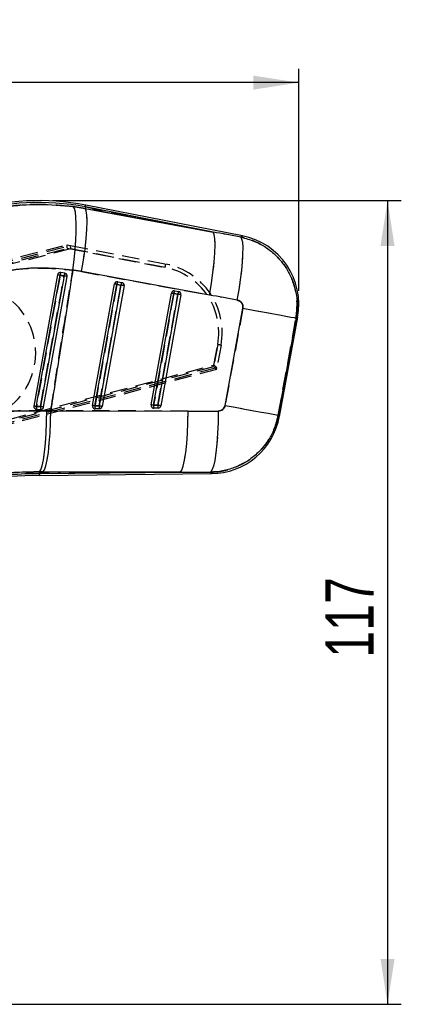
# Model space of a CAD drawing. Extents: x 44 to 838, y 191 to 555.
# Tile 10 of 12: x 388 to 444, y 412 to 555. Entities that reach past the tile are written whole.
import ezdxf

# ---------------------------------------------------------------- set-up
doc = ezdxf.new("R2010")
doc.units = 0
doc.header["$LTSCALE"] = 2
doc.linetypes.add('HIDDEN', pattern=[1.905, 1.27, -0.635])
doc.layers.get('0').update_dxf_attribs({"linetype": 'CONTINUOUS'})
doc.styles.add('SLDTEXTSTYLE0', font='TXT', dxfattribs={"width": 0.75})
doc.dimstyles.new('SLDDIMSTYLE0', dxfattribs={"dimtxt": 7, "dimasz": 6.604, "dimexe": 0, "dimexo": 0.0625, "dimgap": 1.75, "dimtad": 1, "dimdec": 0, "dimrnd": 1e-09, "dimzin": 12, "dimtxsty": 'SLDTEXTSTYLE0', "dimsah": 1, "dimcen": 0.09, "dimazin": 3, "dimtfac": 1, "dimtdec": 0, "dimtofl": 0, "dimtmove": 0, "dimatfit": 3, "dimtolj": 1, "dimtzin": 12})
doc.dimstyles.new('SLDDIMSTYLE1', dxfattribs={"dimtxt": 7, "dimasz": 6.604, "dimexe": 0, "dimexo": 0.0625, "dimgap": 1.75, "dimtad": 1, "dimdec": 0, "dimrnd": 1e-09, "dimzin": 12, "dimtxsty": 'SLDTEXTSTYLE0', "dimsah": 1, "dimcen": 0.09, "dimazin": 3, "dimtfac": 1, "dimtofl": 0, "dimtmove": 0, "dimatfit": 3, "dimtolj": 1, "dimtzin": 12})

# ---------------------------------------------------------------- blocks, each defined once
blk = doc.blocks.new('_D_1')
at = {"color": 179, "linetype": 'CONTINUOUS'}
for p, q in [((103.03, 423.64), (103.03, 548.09)), ((428.69, 515.84), (428.69, 548.09)), ((428.69, 546.09), (103.03, 546.09))]:
    blk.add_line(p, q, dxfattribs=at)
for points in [[(103.03, 546.09), (109.63, 545.07), (109.63, 547.1)], [(428.69, 546.09), (422.08, 547.1), (422.08, 545.07)]]:
    blk.add_solid(points, dxfattribs=at)
at = {"color": 179, "linetype": 'CONTINUOUS', "insert": (264.22, 555.11, 0.1), "char_height": 7, "attachment_point": 1, "style": 'SLDTEXTSTYLE0'}
blk.add_mtext('326', dxfattribs=at)
blk = doc.blocks.new('_D_4')
at = {"color": 179, "linetype": 'CONTINUOUS'}
for p, q in [((392.93, 528.94), (443.58, 528.94)), ((441.58, 528.94), (441.58, 412.12)), ((285.54, 412.12), (443.58, 412.12))]:
    blk.add_line(p, q, dxfattribs=at)
for points in [[(441.58, 528.94), (440.56, 522.33), (442.6, 522.33)], [(441.58, 412.12), (442.6, 418.72), (440.56, 418.72)]]:
    blk.add_solid(points, dxfattribs=at)
at = {"color": 179, "linetype": 'CONTINUOUS', "insert": (432.56, 462.5, 0.1), "char_height": 7, "attachment_point": 1, "rotation": 90, "style": 'SLDTEXTSTYLE0'}
blk.add_mtext('117', dxfattribs=at)

msp = doc.modelspace()

# ---------------------------------------------------------------- linework, layer by layer
at = {"color": 7, "linetype": 'CONTINUOUS'}
for p, q in [((420.4921, 523.8021), (397.7185, 528.276)), ((395.9157, 528.062), (397.6223, 527.7863)), ((397.6664, 528.0107), (397.6223, 527.7863)), ((397.6223, 527.7863), (416.217, 524.3665)), ((416.217, 524.3665), (397.6664, 528.0107)), ((393.6289, 518.1429), (390.1839, 499.069)), ((394.0925, 518.4717), (394.08, 518.4735)), ((394.6894, 518.3759), (394.0925, 518.4717)), ((415.6933, 515.2113), (397.0986, 518.6311)), ((398.7095, 499.1596), (401.8985, 516.8162)), ((399.0543, 499.0975), (402.2433, 516.7541)), ((402.2433, 516.7541), (402.8402, 516.6584)), ((402.362, 517.145), (402.9589, 517.0492)), ((402.8402, 516.6584), (399.6697, 499.104)), ((403.2901, 516.577), (400.1196, 499.0226)), ((407.2351, 499.2502), (410.1681, 515.4896)), ((407.5799, 499.1881), (410.513, 515.4274)), ((411.1098, 515.3317), (408.1953, 499.1946)), ((411.5598, 515.2503), (408.6452, 499.1133)), ((410.513, 515.4274), (411.1098, 515.3317)), ((410.6316, 515.8183), (411.2285, 515.7226)), ((417.9677, 499.1668), (420.5586, 513.2961)), ((428.2875, 511.8789), (425.6965, 497.7495)), ((425.8711, 497.5711), (428.5191, 512.0118)), ((390.4855, 498.6028), (390.5865, 498.591)), ((390.5865, 498.591), (391.2017, 498.5976)), ((392.0511, 498.3843), (392.6249, 498.3741)), ((392.6249, 498.3741), (412.6011, 498.3487)), ((399.6697, 499.104), (399.0543, 499.0975)), ((399.7268, 498.6883), (399.1114, 498.6817)), ((408.1953, 499.1946), (407.5799, 499.1881)), ((408.2524, 498.7789), (407.637, 498.7723)), ((391.4911, 489.5), (390.9805, 489.5005)), ((390.9831, 489.2569), (390.9805, 489.5005)), ((390.9831, 489.2569), (411.4673, 489.4746)), ((411.4673, 489.4746), (391.4911, 489.5)), ((390.986, 488.9865), (415.9954, 489.2524))]:
    msp.add_line(p, q, dxfattribs=at)
at = {"color": 7, "linetype": 'HIDDEN'}
for p, q in [((397.6223, 527.7863), (395.9157, 528.062)), ((397.6664, 528.0107), (397.6223, 527.7863)), ((416.217, 524.3665), (397.6223, 527.7863)), ((397.6664, 528.0107), (416.217, 524.3665)), ((310.7491, 500.954), (395.0112, 522.5246)), ((310.8611, 500.7231), (395.5197, 522.4237)), ((395.0112, 522.5246), (395.5169, 522.4254)), ((395.5169, 522.4254), (409.3522, 519.7124)), ((310.9033, 500.4773), (395.0279, 522.0128)), ((395.5364, 521.9131), (310.9261, 500.2249)), ((395.0279, 522.0128), (409.2581, 519.2223)), ((409.2581, 519.2223), (395.5364, 521.9131)), ((397.0986, 518.6311), (415.6933, 515.2113)), ((402.2433, 516.7541), (399.0543, 499.0975)), ((402.8402, 516.6584), (402.2433, 516.7541)), ((399.6697, 499.104), (402.8402, 516.6584)), ((410.513, 515.4274), (407.5799, 499.1881)), ((408.1953, 499.1946), (411.1098, 515.3317)), ((411.1098, 515.3317), (410.513, 515.4274)), ((420.5586, 513.2961), (417.9677, 499.1668)), ((425.6965, 497.7495), (428.2875, 511.8789)), ((416.8926, 508.0106), (416.3027, 504.7962)), ((416.3461, 505.033), (416.8926, 508.0106)), ((417.3823, 507.9198), (416.7783, 504.6291)), ((316.5631, 478.5929), (416.3461, 505.033)), ((416.3027, 504.7962), (316.666, 478.3613)), ((416.7776, 504.6313), (316.7488, 478.1261)), ((416.7351, 504.3937), (316.763, 477.8697)), ((416.7351, 504.3937), (416.7783, 504.6291)), ((390.5865, 498.591), (390.4855, 498.6028)), ((392.6249, 498.3741), (392.0511, 498.3843)), ((412.6011, 498.3487), (392.6249, 498.3741)), ((399.0543, 499.0975), (399.6697, 499.104)), ((407.5799, 499.1881), (408.1953, 499.1946)), ((390.9831, 489.2569), (390.9805, 489.5005)), ((390.9805, 489.5005), (391.4911, 489.5)), ((411.4673, 489.4746), (390.9831, 489.2569)), ((391.4911, 489.5), (411.4673, 489.4746))]:
    msp.add_line(p, q, dxfattribs=at)
at = {"color": 8, "linetype": 'CONTINUOUS', "flags": 128}
for points in [[(397.6664, 528.0107), (397.6892, 528.1268), (397.7055, 528.2097), (397.7153, 528.2595), (397.7185, 528.276)], [(420.2709, 523.6253), (420.4675, 523.7825), (420.4921, 523.8021)], [(428.5191, 512.0118), (428.4933, 511.997), (428.2875, 511.8789)], [(425.6965, 497.7495), (425.8517, 497.5909), (425.8711, 497.5711)], [(390.986, 488.9865), (390.9858, 489.0034), (390.9853, 489.0541), (390.9844, 489.1386), (390.9831, 489.2569)], [(415.9954, 489.2524), (415.9784, 489.2759), (415.842, 489.4647)]]:
    msp.add_lwpolyline(points, dxfattribs=at)
at = {"color": 7, "linetype": 'CONTINUOUS', "flags": 128}
for points in [[(395.8388, 518.8305), (396.0216, 520.3252), (396.1657, 521.7852), (396.2673, 523.1706), (396.3235, 524.4436), (396.3329, 525.5693), (396.2951, 526.5171), (396.2113, 527.261), (396.0836, 527.7807), (395.9157, 528.062)], [(397.0986, 518.6311), (397.382, 520.2905), (397.6136, 521.9008), (397.7853, 523.4069), (397.8914, 524.7571), (397.9282, 525.9052), (397.8945, 526.812), (397.7913, 527.4462), (397.6223, 527.7863)], [(415.6933, 515.2113), (415.9767, 516.8707), (416.2082, 518.481), (416.38, 519.987), (416.4861, 521.3372), (416.5229, 522.4853), (416.4891, 523.3921), (416.386, 524.0264), (416.217, 524.3665)], [(419.7459, 514.4632), (420.0035, 515.9483), (420.2203, 517.3989), (420.3904, 518.7752), (420.5091, 520.0395), (420.5732, 521.1571), (420.5808, 522.0975), (420.5318, 522.8347), (420.4276, 523.3487), (420.2709, 523.6253)], [(390.5394, 499.0052), (390.6836, 499.8043), (391.2605, 503.0006), (393.5682, 515.7861), (393.9822, 518.0795)], [(394.5761, 517.9842), (394.4319, 517.1851), (393.8549, 513.9887), (391.5472, 501.2033), (391.1518, 499.0122)], [(391.5951, 498.9318), (391.7388, 499.7279), (392.3161, 502.9242), (394.625, 515.7094), (395.0212, 517.9035)], [(420.5586, 513.2961), (422.0441, 513.0237), (423.4516, 512.7656), (424.7407, 512.5292), (425.8742, 512.3214), (426.8197, 512.148), (427.5499, 512.0141), (428.0439, 511.9235), (428.2875, 511.8789)], [(390.9805, 489.5005), (391.19, 489.7969), (391.3894, 490.3855), (391.5719, 491.2466), (391.7316, 492.3517), (391.8633, 493.6641), (391.9623, 495.1403), (392.0257, 496.7313), (392.0511, 498.3843)], [(391.4911, 489.5), (391.712, 489.7961), (391.9224, 490.3839), (392.1152, 491.2439), (392.2842, 492.3476), (392.4237, 493.6584), (392.5292, 495.133), (392.597, 496.7224), (392.6249, 498.3741)], [(411.4673, 489.4746), (411.6882, 489.7707), (411.8986, 490.3585), (412.0915, 491.2185), (412.2605, 492.3222), (412.4, 493.6331), (412.5054, 495.1076), (412.5732, 496.6971), (412.6011, 498.3487)], [(416.9757, 498.346), (416.9496, 496.6837), (416.883, 495.0848), (416.7783, 493.6029), (416.6389, 492.2878), (416.4695, 491.1836), (416.2758, 490.3274), (416.0642, 489.748), (415.842, 489.4647)], [(417.9677, 499.1668), (419.4532, 498.8944), (420.8607, 498.6363), (422.1498, 498.3999), (423.2833, 498.192), (424.2288, 498.0187), (424.959, 497.8848), (425.453, 497.7942), (425.6965, 497.7495)]]:
    msp.add_lwpolyline(points, dxfattribs=at)
at = {"color": 7, "linetype": 'HIDDEN', "flags": 128}
for points in [[(395.8388, 518.8305), (396.0216, 520.3252), (396.1657, 521.7852), (396.2673, 523.1706), (396.3235, 524.4436), (396.3329, 525.5693), (396.2951, 526.5171), (396.2113, 527.261), (396.0836, 527.7807), (395.9157, 528.062)], [(397.0986, 518.6311), (397.382, 520.2905), (397.6136, 521.9008), (397.7853, 523.4069), (397.8914, 524.7571), (397.9282, 525.9052), (397.8945, 526.812), (397.7913, 527.4462), (397.6223, 527.7863)], [(415.6933, 515.2113), (415.9767, 516.8707), (416.2082, 518.481), (416.38, 519.987), (416.4861, 521.3372), (416.5229, 522.4853), (416.4891, 523.3921), (416.386, 524.0264), (416.217, 524.3665)], [(419.7459, 514.4632), (420.0035, 515.9483), (420.2203, 517.3989), (420.3904, 518.7752), (420.5091, 520.0395), (420.5732, 521.1571), (420.5808, 522.0975), (420.5318, 522.8347), (420.4276, 523.3487), (420.2709, 523.6253)], [(420.4921, 523.8021), (420.4675, 523.7825), (420.2709, 523.6253)], [(393.9822, 518.0795), (393.838, 517.2804), (393.261, 514.084), (390.9533, 501.2986), (390.5394, 499.0052)], [(391.1518, 499.0122), (391.296, 499.8113), (391.8729, 503.0077), (394.1806, 515.7931), (394.5761, 517.9842)], [(420.5586, 513.2961), (422.0441, 513.0237), (423.4516, 512.7656), (424.7407, 512.5292), (425.8742, 512.3214), (426.8197, 512.148), (427.5499, 512.0141), (428.0439, 511.9235), (428.2875, 511.8789)], [(428.2875, 511.8789), (428.4933, 511.997), (428.5191, 512.0118)], [(390.9805, 489.5005), (391.19, 489.7969), (391.3894, 490.3855), (391.5719, 491.2466), (391.7316, 492.3517), (391.8633, 493.6641), (391.9623, 495.1403), (392.0257, 496.7313), (392.0511, 498.3843)], [(391.4911, 489.5), (391.712, 489.7961), (391.9224, 490.3839), (392.1152, 491.2439), (392.2842, 492.3476), (392.4237, 493.6584), (392.5292, 495.133), (392.597, 496.7224), (392.6249, 498.3741)], [(411.4673, 489.4746), (411.6882, 489.7707), (411.8986, 490.3585), (412.0915, 491.2185), (412.2605, 492.3222), (412.4, 493.6331), (412.5054, 495.1076), (412.5732, 496.6971), (412.6011, 498.3487)], [(416.9757, 498.346), (416.9496, 496.6837), (416.883, 495.0848), (416.7783, 493.6029), (416.6389, 492.2878), (416.4695, 491.1836), (416.2758, 490.3274), (416.0642, 489.748), (415.842, 489.4647)], [(417.9677, 499.1668), (419.4532, 498.8944), (420.8607, 498.6363), (422.1498, 498.3999), (423.2833, 498.192), (424.2288, 498.0187), (424.959, 497.8848), (425.453, 497.7942), (425.6965, 497.7495)], [(425.8711, 497.5711), (425.8517, 497.5909), (425.6965, 497.7495)], [(390.9831, 489.2569), (390.9844, 489.1386), (390.9853, 489.0541), (390.9858, 489.0034), (390.986, 488.9865)], [(415.842, 489.4647), (415.9784, 489.2759), (415.9954, 489.2524)]]:
    msp.add_lwpolyline(points, dxfattribs=at)
at = {"color": 7, "linetype": 'CONTINUOUS'}
for centre, radius, start, end in [((390.9314, 493.7272), 35.2092, 78.885718, 107.109021), ((390.9314, 493.7272), 34.9388, 78.885718, 107.109021), ((418.5356, 513.8425), 10.15, 349.253154, 79.223758), ((375.8926, 418.4009), 101.3067, 79.713946, 79.916964), ((394.9025, 518.0322), 0.9215, 151.512506, 177.057233), ((395.4474, 517.9445), 0.8722, 150.355034, 177.392965), ((354.0235, 292.8609), 228.7466, 79.675215, 79.788524), ((402.298, 516.7441), 0.406, 83.554072, 169.762098), ((361.1668, 289.755), 230.6857, 79.743064, 79.830092), ((403.0398, 516.7258), 0.7969, 148.263554, 177.964006), ((402.2996, 516.7564), 0.3936, 80.873664, 83.575285), ((403.6368, 516.63), 0.797, 148.265541, 177.962627), ((402.893, 516.6507), 0.404, 349.482953, 80.609844), ((324.5715, 82.7035), 440.9567, 79.716555, 79.775965), ((410.5676, 515.4174), 0.406, 83.554072, 169.762098), ((368.7639, 284.6957), 234.4784, 79.743768, 79.829388), ((411.3095, 515.3991), 0.797, 148.267137, 177.96503), ((410.5682, 515.4228), 0.4006, 80.891992, 83.544498), ((411.9064, 515.3033), 0.7971, 148.266336, 177.961832), ((341.6823, 130.2385), 391.3016, 79.713117, 79.780068), ((411.1626, 515.324), 0.404, 349.483743, 80.611477), ((375.8537, 418.1653), 82.163, 79.703684, 79.955555), ((391.6009, 498.9161), 1.0652, 175.203047, 197.772026), ((392.1554, 498.9227), 1.0076, 174.903075, 198.82615), ((360.7349, 329.9843), 171.7429, 79.648398, 79.798693), ((399.109, 499.0875), 0.406, 169.762098, 255.663969), ((359.0384, 278.0111), 224.6786, 79.740701, 79.830057), ((399.1071, 499.0797), 0.398, 255.657164, 270.618027), ((399.9405, 499.0073), 0.8908, 174.189337, 201.43876), ((400.5558, 499.0139), 0.8907, 174.190007, 201.442121), ((330.2422, 114.0108), 391.3016, 79.713117, 79.780068), ((399.7208, 499.0932), 0.405, 270.839716, 349.963123), ((407.6346, 499.1781), 0.406, 169.762098, 255.663969), ((366.5034, 272.189), 230.6857, 79.743064, 79.830092), ((407.6328, 499.1711), 0.3988, 255.671748, 270.605412), ((408.4658, 499.0979), 0.8904, 174.185276, 201.446576), ((409.0815, 499.1045), 0.8908, 174.189092, 201.438728), ((328.927, 59.7144), 446.5718, 79.716929, 79.775592), ((408.2464, 499.1838), 0.405, 270.839479, 349.96462), ((415.8875, 499.4018), 10.15, 270.260703, 349.975443), ((391.7238, 419.5793), 69.6815, 90.609021, 104.604806), ((391.7238, 419.5793), 69.4111, 90.609021, 104.609021)]:
    msp.add_arc(centre, radius, start, end, dxfattribs=at)
at = {"color": 7, "linetype": 'HIDDEN'}
for centre, radius, start, end in [((390.9314, 493.7272), 34.9388, 78.885718, 107.109021), ((378.2734, 525.4264), 31.5997, 348.677307, 349.582202), ((407.399, 509.7521), 10.15, 349.599971, 78.905314), ((375.8926, 418.4009), 101.3067, 79.713946, 79.916964), ((394.9025, 518.0322), 0.9215, 151.512506, 177.057233), ((395.4474, 517.9445), 0.8722, 150.355034, 177.392965), ((407.4012, 509.7526), 9.65, 349.599971, 78.905314), ((380.4507, 506.7957), 10, 284.609021, 104.609021), ((354.0235, 292.8609), 228.7466, 79.675215, 79.788524), ((361.1668, 289.755), 230.6857, 79.743064, 79.830092), ((403.0398, 516.7258), 0.7969, 148.263554, 177.964006), ((403.6368, 516.63), 0.797, 148.265541, 177.962627), ((324.5715, 82.7035), 440.9567, 79.716555, 79.775965), ((368.7639, 284.6957), 234.4784, 79.743768, 79.829388), ((411.3095, 515.3991), 0.797, 148.267137, 177.96503), ((411.9064, 515.3033), 0.7971, 148.266336, 177.961832), ((341.6823, 130.2385), 391.3016, 79.713117, 79.780068), ((404.7396, 441.1096), 67.9959, 79.284459, 79.704118), ((375.8537, 418.1653), 82.163, 79.703684, 79.955555), ((391.6009, 498.9161), 1.0652, 175.203047, 197.772026), ((392.1554, 498.9227), 1.0076, 174.903075, 198.82615), ((360.7349, 329.9843), 171.7429, 79.648398, 79.798693), ((359.0384, 278.0111), 224.6786, 79.740701, 79.830057), ((399.9405, 499.0073), 0.8908, 174.189337, 201.43876), ((400.5558, 499.0139), 0.8907, 174.190007, 201.442121), ((330.2422, 114.0108), 391.3016, 79.713117, 79.780068), ((366.5034, 272.189), 230.6857, 79.743064, 79.830092), ((408.4658, 499.0979), 0.8904, 174.185276, 201.446576), ((409.0815, 499.1045), 0.8908, 174.189092, 201.438728), ((328.927, 59.7144), 446.5718, 79.716929, 79.775592), ((391.7238, 419.5793), 69.6815, 90.609021, 104.604806)]:
    msp.add_arc(centre, radius, start, end, dxfattribs=at)
at = {"color": 7, "linetype": 'CONTINUOUS'}
for centre, major_axis, ratio, start_param, end_param in [((441.6395, 447.2397), (439.4473, -86.4595), 0.15863888, 1.6506194, 1.65985312), ((392.4666, 493.4457), (25.1897, -4.6191), 0.99992684, 1.57026822, 1.6200773), ((442.8701, 447.014), (439.4506, -86.4428), 0.13824246, 1.65060835, 1.65984206), ((463.6938, 560.5747), (456.3327, 6.5142), 0.13561764, 4.59825426, 4.60789616), ((462.4633, 560.8003), (456.3299, 6.771), 0.15562615, 4.59809376, 4.60773567)]:
    msp.add_ellipse(centre, major_axis=major_axis, ratio=ratio, start_param=start_param, end_param=end_param, dxfattribs=at)
at = {"color": 7, "linetype": 'HIDDEN'}
for centre, major_axis, ratio, start_param, end_param in [((441.6395, 447.2397), (439.4473, -86.4595), 0.15863888, 1.6506194, 1.65985312), ((395.0258, 522.0122), (-0.0146, 0.5124), 0.00414742, 4.71334472, 6.28318531), ((394.3906, 522.1368), (1.1291, 0.2871), 0.0299477, 6.27834354, 6.34628459), ((395.5342, 521.9125), (-0.0147, 0.5124), 0.00414742, 4.71334403, 6.21430687), ((392.4666, 493.4457), (25.1897, -4.6191), 0.99992684, 1.57026822, 1.6200773), ((442.8701, 447.014), (439.4506, -86.4428), 0.13824246, 1.65060835, 1.65984206), ((416.3006, 504.7957), (0.4346, -0.402), 0.00310397, 0, 1.5688097), ((416.344, 505.0324), (0.4345, -0.4021), 0.00310397, 0.06784755, 1.56881039), ((416.244, 504.4874), (0.5343, 0.1428), 0.063181, 6.25324274, 6.31912201), ((463.6938, 560.5747), (456.3327, 6.5142), 0.13561764, 4.59825426, 4.60789616), ((462.4633, 560.8003), (456.3299, 6.771), 0.15562615, 4.59809376, 4.60773567)]:
    msp.add_ellipse(centre, major_axis=major_axis, ratio=ratio, start_param=start_param, end_param=end_param, dxfattribs=at)
at = {"color": 7, "linetype": 'CONTINUOUS'}
for points, knots in [([(380.7415, 526.8312), (382.4864, 527.2808), (385.8231, 528.1405), (390.9571, 528.5248), (394.2512, 528.2174), (395.9157, 528.062)], [0, 0, 0, 0, 0.3516048, 0.67238419, 1, 1, 1, 1]), ([(420.2709, 523.6253), (420.9479, 523.4476), (422.1926, 523.1208), (423.8436, 522.2145), (425.3643, 521.0359), (426.608, 519.5899), (427.5315, 517.9673), (428.1172, 516.3937), (428.4277, 514.7453), (428.4789, 513.2226), (428.3439, 512.2748), (428.2875, 511.8789)], [0, 0, 0, 0, 0.13308162, 0.24469861, 0.35631533, 0.49866861, 0.60480736, 0.71094628, 0.8173193, 0.92369233, 1, 1, 1, 1]), ([(395.8388, 518.8305), (394.4902, 518.964), (391.7685, 519.2332), (387.5286, 519.0294), (384.7263, 518.432), (383.2839, 518.1245)], [0, 0, 0, 0, 0.32282211, 0.6514584, 1, 1, 1, 1]), ([(395.8388, 518.8305), (395.6901, 517.8961), (395.0198, 513.6838), (393.9439, 506.8657), (393.0297, 500.98), (392.6249, 498.3741)], [0, 0, 0, 0, 0.137079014, 0.617938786, 1, 1, 1, 1]), ([(394.08, 518.4735), (394.034, 518.4748), (393.9419, 518.4775), (393.8117, 518.4229), (393.7074, 518.3316), (393.6493, 518.2307), (393.6339, 518.1646), (393.6289, 518.1429)], [0, 0, 0, 0, 0.22367158, 0.44734614, 0.6702342, 0.89168928, 1, 1, 1, 1]), ([(395.0212, 517.9035), (395.025, 517.9467), (395.0327, 518.0354), (394.9894, 518.1659), (394.9071, 518.2759), (394.8013, 518.349), (394.7233, 518.3678), (394.6894, 518.3759)], [0, 0, 0, 0, 0.20040027, 0.4124744, 0.6245499, 0.83661848, 1, 1, 1, 1]), ([(393.9822, 518.0795), (394.0998, 518.0606), (394.2979, 518.0288), (394.4958, 517.9971), (394.5761, 517.9842)], [0, 0, 0, 0, 0.59415338, 1, 1, 1, 1]), ([(420.5586, 513.2961), (420.5644, 513.3358), (420.5862, 513.4857), (420.5554, 513.7525), (420.4262, 514.0258), (420.2242, 514.2538), (419.9974, 514.4007), (419.8146, 514.4461), (419.7459, 514.4632)], [0, 0, 0, 0, 0.07604202, 0.28694829, 0.49780672, 0.64041769, 0.86482706, 1, 1, 1, 1]), ([(375.2565, 497.1077), (376.633, 497.3248), (379.3859, 497.7589), (383.5819, 498.1651), (387.8128, 498.402), (390.6383, 498.3902), (392.0511, 498.3843)], [0, 0, 0, 0, 0.24768305, 0.49535935, 0.74768105, 1, 1, 1, 1]), ([(390.1839, 499.069), (390.1802, 499.0235), (390.1728, 498.9324), (390.2196, 498.8008), (390.3038, 498.6922), (390.4, 498.6285), (390.4645, 498.6091), (390.4855, 498.6028)], [0, 0, 0, 0, 0.222367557, 0.444709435, 0.667625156, 0.891737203, 1, 1, 1, 1]), ([(391.1518, 499.0122), (391.0395, 499.0109), (390.8354, 499.0086), (390.6313, 499.0063), (390.5394, 499.0052)], [0, 0, 0, 0, 0.550180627, 1, 1, 1, 1]), ([(391.2017, 498.5976), (391.2129, 498.598), (391.2692, 498.6001), (391.3695, 498.6279), (391.4828, 498.7061), (391.563, 498.8123), (391.585, 498.8942), (391.5951, 498.9318)], [0, 0, 0, 0, 0.06051775, 0.30433667, 0.54815789, 0.79199569, 1, 1, 1, 1]), ([(416.9757, 498.346), (416.9812, 498.346), (417.0997, 498.3466), (417.3323, 498.3895), (417.5912, 498.5371), (417.7964, 498.744), (417.9167, 498.9501), (417.955, 499.1128), (417.9677, 499.1668)], [0, 0, 0, 0, 0.01193771, 0.25645991, 0.50114927, 0.64187957, 0.88125649, 1, 1, 1, 1]), ([(425.6965, 497.7495), (425.5689, 497.211), (425.3122, 496.1274), (424.5923, 494.6065), (423.5967, 493.1321), (422.338, 491.8532), (420.8667, 490.8183), (419.3031, 490.0722), (417.6117, 489.5804), (416.4319, 489.5032), (415.842, 489.4647)], [0, 0, 0, 0, 0.119086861, 0.239638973, 0.360190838, 0.501130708, 0.623467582, 0.745803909, 0.872901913, 1, 1, 1, 1]), ([(390.9805, 489.5005), (389.8878, 489.4865), (387.7023, 489.4584), (384.3833, 489.1943), (381.0487, 488.7749), (378.8383, 488.3429), (377.7331, 488.1269)], [0, 0, 0, 0, 0.2470167, 0.49403872, 0.74701301, 1, 1, 1, 1])]:
    msp.add_open_spline(points, degree=3, knots=knots, dxfattribs=at)
at = {"color": 7, "linetype": 'HIDDEN'}
for points, knots in [([(395.9157, 528.062), (394.1467, 528.2229), (390.7383, 528.5329), (385.6075, 528.0983), (382.375, 527.2565), (380.7415, 526.8312)], [0, 0, 0, 0, 0.34801581, 0.67053135, 1, 1, 1, 1]), ([(428.2875, 511.8789), (428.3778, 512.738), (428.5266, 514.1547), (428.1836, 516.1162), (427.6221, 517.7965), (426.7551, 519.3631), (425.6174, 520.7527), (424.3319, 521.8808), (422.8786, 522.7676), (421.5048, 523.3379), (420.6134, 523.5455), (420.2709, 523.6253)], [0, 0, 0, 0, 0.16407061, 0.27053255, 0.37699466, 0.50102858, 0.609503, 0.71797732, 0.82544712, 0.93291852, 1, 1, 1, 1]), ([(383.2839, 518.1245), (384.6134, 518.412), (387.2974, 518.9925), (391.5358, 519.2442), (394.3722, 518.9715), (395.8388, 518.8305)], [0, 0, 0, 0, 0.32156249, 0.64917904, 1, 1, 1, 1]), ([(392.6249, 498.3741), (393.0186, 500.9088), (393.9403, 506.8436), (395.0162, 513.6617), (395.6979, 517.9452), (395.8388, 518.8305)], [0, 0, 0, 0, 0.37161699, 0.87012297, 1, 1, 1, 1]), ([(394.5761, 517.9842), (394.4958, 517.9971), (394.2979, 518.0288), (394.0998, 518.0606), (393.9822, 518.0795)], [0, 0, 0, 0, 0.40584662, 1, 1, 1, 1]), ([(419.7459, 514.4632), (419.7807, 514.4556), (419.9262, 514.4239), (420.1665, 514.3051), (420.3769, 514.0941), (420.5188, 513.8403), (420.5887, 513.5796), (420.5677, 513.3822), (420.5586, 513.2961)], [0, 0, 0, 0, 0.068198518, 0.284917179, 0.501795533, 0.625535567, 0.836641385, 1, 1, 1, 1]), ([(392.0511, 498.3843), (390.6646, 498.3904), (387.8915, 498.4027), (383.6871, 498.173), (379.4641, 497.7701), (376.6591, 497.3285), (375.2565, 497.1077)], [0, 0, 0, 0, 0.24764569, 0.49529298, 0.74764255, 1, 1, 1, 1]), ([(390.5394, 499.0052), (390.6313, 499.0063), (390.8354, 499.0086), (391.0395, 499.0109), (391.1518, 499.0122)], [0, 0, 0, 0, 0.449819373, 1, 1, 1, 1]), ([(417.9677, 499.1668), (417.9658, 499.1572), (417.9429, 499.0384), (417.8548, 498.818), (417.657, 498.5897), (417.4021, 498.4241), (417.1745, 498.3533), (417.0167, 498.3475), (416.9757, 498.346)], [0, 0, 0, 0, 0.02100185, 0.25959481, 0.49814796, 0.65825088, 0.91132045, 1, 1, 1, 1]), ([(415.842, 489.4647), (416.2474, 489.4846), (417.2367, 489.5331), (418.7802, 489.8929), (420.5544, 490.6197), (422.1347, 491.6747), (423.459, 492.9856), (424.47, 494.3842), (425.266, 495.9797), (425.553, 497.1596), (425.6965, 497.7495)], [0, 0, 0, 0, 0.08739245, 0.213249, 0.33910641, 0.49884251, 0.61880214, 0.73876235, 0.86938094, 1, 1, 1, 1]), ([(377.7331, 488.1269), (378.8124, 488.3383), (380.9711, 488.7609), (384.2785, 489.1835), (387.6239, 489.4562), (389.8616, 489.4857), (390.9805, 489.5005)], [0, 0, 0, 0, 0.24709291, 0.49417298, 0.74708988, 1, 1, 1, 1])]:
    msp.add_open_spline(points, degree=3, knots=knots, dxfattribs=at)

# ---------------------------------------------------------------- dimensions: what is measured, and where the dimension line sits
at = {"color": 179, "linetype": 'CONTINUOUS'}
dim = msp.add_linear_dim(base=(103.0264, 546.087), p1=(428.6856, 513.8425), p2=(103.0264, 421.6406), dimstyle='SLDDIMSTYLE1', dxfattribs=at)
dim.commit()
dim.dimension.update_dxf_attribs({"geometry": '_D_1', "text_midpoint": (274.8256, 546.087), "dimtype": 160})
dim = msp.add_linear_dim(base=(441.5808, 412.1156), p1=(390.9314, 528.9364), p2=(283.5425, 412.1156), angle=90, dimstyle='SLDDIMSTYLE0', dxfattribs=at)
dim.commit()
dim.dimension.update_dxf_attribs({"geometry": '_D_4', "text_midpoint": (441.5808, 473.1009), "dimtype": 160})

doc.saveas('drawing.dxf')
